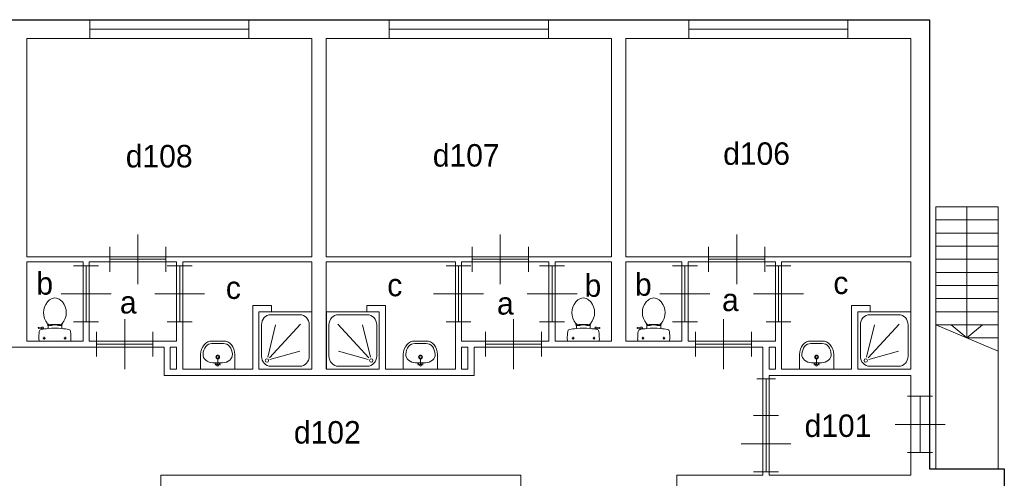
# Model space of a CAD drawing. Header units: millimetres. Extents: x -15 to 226, y -21 to 63.
# Tile 17 of 62: x 36.22 to 52, y 38.62 to 45.97. Entities that reach past the tile are written whole.
import ezdxf
from ezdxf.enums import TextEntityAlignment as Align

# ---------------------------------------------------------------- set-up
doc = ezdxf.new("R2010")
doc.units = ezdxf.units.MM
for name, color, linetype in [('BINNENMUUR', 7, 'Continuous'), ('BOUWKUNDE', 7, 'Continuous'), ('BUITENMUUR', 7, 'Continuous'), ('EILAND', 7, 'Continuous'), ('LABEL', 7, 'Continuous'), ('SANITAIR', 7, 'Continuous'), ('TRAP', 7, 'Continuous')]:
    doc.layers.add(name, color=color, linetype=linetype)
doc.styles.add('dgn000', font='dgn000.shx')

# ---------------------------------------------------------------- blocks, each defined once
blk = doc.blocks.new('202100')
at = {"layer": 'BOUWKUNDE', "color": 1, "linetype": 'Continuous', "lineweight": 0}
for p, q in [((-0.2, 0), (0.2, 0)), ((0, 0), (0, -0.9)), ((-0.4, -0.45), (0, -0.45)), ((0, -0.45), (0.4, -0.45)), ((-0.2, -0.9), (0.2, -0.9))]:
    blk.add_line(p, q, dxfattribs=at)
at = {"layer": 'BOUWKUNDE', "color": 1, "linetype": 'Continuous', "lineweight": 13, "style": 'dgn000', "flags": 1}
for tag in ['type', 'soort']:
    blk.add_attdef(tag, (46.88, 41.126), '', height=0.36, dxfattribs=at)
blk = doc.blocks.new('202101')
at = {"layer": 'BOUWKUNDE', "color": 1, "linetype": 'Continuous', "lineweight": 0}
for p, q in [((0.45, 0), (0.45, 0.4)), ((0, -0.2), (0, 0.2)), ((0.9, -0.2), (0.9, 0.2)), ((0, 0), (0.9, 0)), ((0.45, -0.4), (0.45, 0))]:
    blk.add_line(p, q, dxfattribs=at)
blk = doc.blocks.new('202102')
at = {"layer": 'BOUWKUNDE', "color": 1, "linetype": 'Continuous', "lineweight": 0}
for p, q in [((-0.2, 0), (0.2, 0)), ((0, 0), (0, -0.9)), ((-0.4, -0.45), (0, -0.45)), ((0, -0.45), (0.4, -0.45)), ((-0.2, -0.9), (0.2, -0.9))]:
    blk.add_line(p, q, dxfattribs=at)
blk = doc.blocks.new('202103')
at = {"layer": 'BOUWKUNDE', "color": 1, "linetype": 'Continuous', "lineweight": 0}
for p, q in [((0.45, 0), (0.45, 0.4)), ((0, -0.2), (0, 0.2)), ((0.9, -0.2), (0.9, 0.2)), ((0, 0), (0.9, 0)), ((0.45, -0.4), (0.45, 0))]:
    blk.add_line(p, q, dxfattribs=at)
blk = doc.blocks.new('202104')
at = {"layer": 'BOUWKUNDE', "color": 1, "linetype": 'Continuous', "lineweight": 0}
for p, q in [((-0.2, 0), (0.2, 0)), ((0, 0), (0, -0.9)), ((-0.4, -0.45), (0, -0.45)), ((0, -0.45), (0.4, -0.45)), ((-0.2, -0.9), (0.2, -0.9))]:
    blk.add_line(p, q, dxfattribs=at)
at = {"layer": 'BOUWKUNDE', "color": 1, "linetype": 'Continuous', "lineweight": 13, "style": 'dgn000', "flags": 1}
for tag in ['type', 'soort']:
    blk.add_attdef(tag, (44.75, 41.126), '', height=0.36, dxfattribs=at)
blk = doc.blocks.new('202105')
at = {"layer": 'BOUWKUNDE', "color": 1, "linetype": 'Continuous', "lineweight": 0}
for p, q in [((0.45, 0), (0.45, 0.4)), ((0, -0.2), (0, 0.2)), ((0.9, -0.2), (0.9, 0.2)), ((0, 0), (0.9, 0)), ((0.45, -0.4), (0.45, 0))]:
    blk.add_line(p, q, dxfattribs=at)
blk = doc.blocks.new('202106')
at = {"layer": 'BOUWKUNDE', "color": 1, "linetype": 'Continuous', "lineweight": 0}
for p, q in [((0.45, 0), (0.45, 0.4)), ((0, -0.2), (0, 0.2)), ((0.9, -0.2), (0.9, 0.2)), ((0, 0), (0.9, 0)), ((0.45, -0.4), (0.45, 0))]:
    blk.add_line(p, q, dxfattribs=at)
blk = doc.blocks.new('202107')
at = {"layer": 'BOUWKUNDE', "color": 1, "linetype": 'Continuous', "lineweight": 0}
for p, q in [((-0.2, 0), (0.2, 0)), ((0, 0), (0, -0.9)), ((-0.4, -0.45), (0, -0.45)), ((0, -0.45), (0.4, -0.45)), ((-0.2, -0.9), (0.2, -0.9))]:
    blk.add_line(p, q, dxfattribs=at)
blk = doc.blocks.new('202108')
at = {"layer": 'BOUWKUNDE', "color": 1, "linetype": 'Continuous', "lineweight": 0}
for p, q in [((-0.2, 0), (0.2, 0)), ((0, 0), (0, -0.9)), ((-0.4, -0.45), (0, -0.45)), ((0, -0.45), (0.4, -0.45)), ((-0.2, -0.9), (0.2, -0.9))]:
    blk.add_line(p, q, dxfattribs=at)
blk = doc.blocks.new('202109')
at = {"layer": 'BOUWKUNDE', "color": 1, "linetype": 'Continuous', "lineweight": 0}
for p, q in [((0.45, 0), (0.45, 0.4)), ((0, -0.2), (0, 0.2)), ((0.9, -0.2), (0.9, 0.2)), ((0, 0), (0.9, 0)), ((0.45, -0.4), (0.45, 0))]:
    blk.add_line(p, q, dxfattribs=at)
blk = doc.blocks.new('202110')
at = {"layer": 'BOUWKUNDE', "color": 1, "linetype": 'Continuous', "lineweight": 0}
for p, q in [((-0.2, 0), (0.2, 0)), ((0, 0), (0, -0.9)), ((-0.4, -0.45), (0, -0.45)), ((0, -0.45), (0.4, -0.45)), ((-0.2, -0.9), (0.2, -0.9))]:
    blk.add_line(p, q, dxfattribs=at)
blk = doc.blocks.new('202111')
at = {"layer": 'BOUWKUNDE', "color": 1, "linetype": 'Continuous', "lineweight": 0}
for p, q in [((0.45, 0), (0.45, 0.4)), ((0, -0.2), (0, 0.2)), ((0.9, -0.2), (0.9, 0.2)), ((0, 0), (0.9, 0)), ((0.45, -0.4), (0.45, 0))]:
    blk.add_line(p, q, dxfattribs=at)
blk = doc.blocks.new('202197')
at = {"layer": 'BOUWKUNDE', "color": 1, "linetype": 'Continuous', "lineweight": 0}
for p, q in [((-0.2, 0), (0.2, 0)), ((0, 0), (0, -0.9)), ((-0.4, -0.45), (0, -0.45)), ((0, -0.45), (0.4, -0.45)), ((-0.2, -0.9), (0.2, -0.9))]:
    blk.add_line(p, q, dxfattribs=at)
at = {"layer": 'BOUWKUNDE', "color": 1, "linetype": 'Continuous', "lineweight": 13, "style": 'dgn000', "flags": 1}
for tag in ['type', 'soort']:
    blk.add_attdef(tag, (50.65, 39.034), '', height=0.36, dxfattribs=at)
blk = doc.blocks.new('202198')
at = {"layer": 'BOUWKUNDE', "color": 1, "linetype": 'Continuous', "lineweight": 0}
for p, q in [((0.2, 0.9), (-0.2, 0.9)), ((0, 0), (0, 0.9)), ((0, 0.45), (-0.4, 0.45)), ((0.4, 0.45), (0, 0.45)), ((0.2, 0), (-0.2, 0))]:
    blk.add_line(p, q, dxfattribs=at)
blk = doc.blocks.new('20436')
at = {"layer": 'BOUWKUNDE', "color": 1, "linetype": 'Continuous', "lineweight": 0}
for p, q in [((-0.15, 0), (0.15, 0)), ((0, 0), (0, -0.59)), ((-0.15, -0.59), (0.15, -0.59))]:
    blk.add_line(p, q, dxfattribs=at)
blk = doc.blocks.new('20437')
at = {"layer": 'BOUWKUNDE', "color": 1, "linetype": 'Continuous', "lineweight": 0}
for p, q in [((-2.55, 0.15), (-2.55, -0.15)), ((0, 0), (-2.55, 0)), ((0, 0.15), (0, -0.15))]:
    blk.add_line(p, q, dxfattribs=at)
blk = doc.blocks.new('20438')
at = {"layer": 'BOUWKUNDE', "color": 1, "linetype": 'Continuous', "lineweight": 0}
for p, q in [((-2.55, 0.15), (-2.55, -0.15)), ((0, 0), (-2.55, 0)), ((0, 0.15), (0, -0.15))]:
    blk.add_line(p, q, dxfattribs=at)
blk = doc.blocks.new('20439')
at = {"layer": 'BOUWKUNDE', "color": 1, "linetype": 'Continuous', "lineweight": 0}
for p, q in [((-2.55, 0.15), (-2.55, -0.15)), ((0, 0), (-2.55, 0)), ((0, 0.15), (0, -0.15))]:
    blk.add_line(p, q, dxfattribs=at)
blk = doc.blocks.new('DOUCHE25')
at = {"layer": 'SANITAIR', "color": 1, "linetype": 'Continuous', "lineweight": 0}
for p, q in [((0.191, 0.872), (0.658, 0.872)), ((0.042, 0.207), (0.042, 0.711)), ((0.141, 0.192), (0.268, 0.707)), ((0.666, 0.72), (0.169, 0.183)), ((0.807, 0.711), (0.807, 0.207)), ((0.177, 0.152), (0.654, 0.29)), ((0.658, 0.046), (0.191, 0.046))]:
    blk.add_line(p, q, dxfattribs=at)
at = {"layer": 'SANITAIR', "color": 1, "linetype": 'Continuous', "lineweight": 0, "flags": 128}
blk.add_lwpolyline([(0, 0.918), (0, 0), (0.849, 0), (0.849, 0.918), (0, 0.918)], dxfattribs=at)
at = {"layer": 'SANITAIR', "color": 1, "linetype": 'Continuous', "lineweight": 0}
for centre, major_axis, start_param, end_param in [((0.191, 0.711), (0, 0.161), 0, 1.570796), ((0.658, 0.711), (0, 0.161), 4.712389, 6.283185), ((0.191, 0.207), (0, -0.161), 4.712389, 6.283185), ((0.658, 0.207), (0, -0.161), 0, 1.570796)]:
    blk.add_ellipse(centre, major_axis=major_axis, ratio=0.924837, start_param=start_param, end_param=end_param, dxfattribs=at)
blk.add_ellipse((0.128, 0.138), major_axis=(0, -0.0289), ratio=0.924837, dxfattribs=at)
blk = doc.blocks.new('22325')
at = {"color": 1, "linetype": 'Continuous', "lineweight": 0}
blk.add_blockref('DOUCHE25', (0, 0), dxfattribs=at)
blk = doc.blocks.new('DGN_COMPLEXSHAPE46')
at = {"layer": 'SANITAIR', "color": 1, "linetype": 'Continuous', "lineweight": 0}
for p, q in [((48.898, 40.78), (48.899, 40.78)), ((48.899, 40.78), (49.081, 40.78)), ((49.081, 40.78), (49.082, 40.78))]:
    blk.add_line(p, q, dxfattribs=at)
for centre, major_axis, start_param, end_param in [((48.894, 40.6), (0.002, 0.18), 6.267651, 7.838442), ((49.086, 40.6), (0.002, -0.18), 1.586336, 3.157127)]:
    blk.add_ellipse(centre, major_axis=major_axis, ratio=0.771034, start_param=start_param, end_param=end_param, dxfattribs=at)
blk = doc.blocks.new('DGN_COMPLEXSHAPE47')
at = {"layer": 'SANITAIR', "color": 1, "linetype": 'Continuous', "lineweight": 0}
for p, q in [((49.081, 40.82), (48.899, 40.82)), ((48.899, 40.82), (48.899, 40.82)), ((49.081, 40.82), (49.081, 40.82)), ((48.715, 40.605), (48.715, 40.605)), ((48.715, 40.605), (48.715, 40.37)), ((49.265, 40.37), (49.265, 40.605)), ((49.265, 40.605), (49.265, 40.605)), ((48.715, 40.37), (49.265, 40.37))]:
    blk.add_line(p, q, dxfattribs=at)
for centre, major_axis, start_param, end_param in [((48.894, 40.6), (-0.002, -0.22), 3.126171, 4.696962), ((49.086, 40.6), (0.002, -0.22), 1.586223, 3.157014)]:
    blk.add_ellipse(centre, major_axis=major_axis, ratio=0.812595, start_param=start_param, end_param=end_param, dxfattribs=at)
blk = doc.blocks.new('WASTB23')
at = {"layer": 'SANITAIR', "color": 1, "linetype": 'Continuous', "lineweight": 0}
for p, q in [((0.079, 0.1), (-0.079, 0.1)), ((0, 0.065), (-0.045, 0.082)), ((-0.037, 0.064), (-0.029, 0.089)), ((0, 0.065), (0, 0.153)), ((0, 0.065), (0.045, 0.082)), ((0.037, 0.064), (0.029, 0.089))]:
    blk.add_line(p, q, dxfattribs=at)
for centre, radius in [((0, 0.195), 0.03), ((0, 0.195), 0.02), ((0, 0.065), 0.0175)]:
    blk.add_circle(centre, radius, dxfattribs=at)
for centre, major_axis, start_param, end_param in [((-0.096, 0.21), (0.136, -0.04), 3.285304, 5.05863), ((0.096, 0.21), (-0.136, -0.04), 1.224555, 2.997882)]:
    blk.add_ellipse(centre, major_axis=major_axis, ratio=0.751905, start_param=start_param, end_param=end_param, dxfattribs=at)
for name in ['DGN_COMPLEXSHAPE47', 'DGN_COMPLEXSHAPE46']:
    blk.add_blockref(name, (-48.99, -40.37), dxfattribs=at)
blk = doc.blocks.new('22123')
at = {"color": 1, "linetype": 'Continuous', "lineweight": 0}
blk.add_blockref('WASTB23', (0, 0), dxfattribs=at)
blk = doc.blocks.new('TOIL2B25')
at = {"layer": 'SANITAIR', "color": 1, "linetype": 'Continuous', "lineweight": 0}
for p, q in [((-0.27, 0.204), (-0.272, 0.21)), ((-0.268, 0.216), (-0.216, 0.224)), ((-0.228, 0.205), (-0.265, 0.2)), ((-0.217, 0.197), (-0.214, 0.187)), ((-0.187, 0.202), (-0.216, 0.196)), ((-0.184, 0.192), (-0.189, 0.206)), ((-0.117, 0.23), (-0.117, 0.2)), ((-0.107, 0.27), (-0.107, 0.25)), ((-0.107, 0.25), (-0.063, 0.25)), ((-0.073, 0.25), (-0.073, 0.267)), ((-0.063, 0.25), (-0.063, 0.266)), ((-0.063, 0.255), (-0.041, 0.255)), ((0.029, 0.26), (-0.041, 0.26)), ((-0.041, 0.255), (-0.041, 0.26)), ((0.029, 0.255), (0.029, 0.26)), ((0.051, 0.255), (0.029, 0.255)), ((0.051, 0.25), (0.051, 0.267)), ((0.095, 0.25), (0.051, 0.25)), ((0.061, 0.25), (0.061, 0.268)), ((0.095, 0.271), (0.095, 0.25)), ((0.105, 0.2), (0.105, 0.23)), ((-0.254, 0), (0.242, 0)), ((-0.199, 0.045), (-0.158, 0.045)), ((-0.179, 0.065), (-0.179, 0.025)), ((0.137, 0.045), (0.178, 0.045)), ((0.157, 0.066), (0.157, 0.024))]:
    blk.add_line(p, q, dxfattribs=at)
for centre in [(-0.179, 0.045), (0.157, 0.045)]:
    blk.add_circle(centre, 0.012, dxfattribs=at)
for centre, radius, start, end in [((0.074, 0.456), 0.263, 129.1208, 211.0923), ((-0.006, 0.555), 0.135, 50.8792, 129.1208), ((-0.087, 0.456), 0.263, 328.9077, 50.8792), ((0.235, 0.553), 0.45, 211.0923, 213.8429), ((-0.247, 0.553), 0.45, 326.1571, 328.9077), ((-0.268, 0.212), 0.005, 98.4779, 195.7398), ((-0.266, 0.205), 0.005, 195.7398, 277.2238), ((-0.223, 0.151), 0.0335, 100.7271, 173.6509), ((-0.006, -0.995), 1.2, 95.3019, 100.7271), ((-0.227, 0.195), 0.01, 11.8886, 97.2238), ((-0.213, 0.2), 0.025, 15.9272, 98.4779), ((-0.246, 0.231), 0.129, 0, 33.8429), ((-0.105, 0.29), 0.02, 217.7817, 264.3005), ((-0.006, -0.992), 1.198, 84.6981, 95.3019), ((-0.015, 1.191), 0.926, 264.3005, 276.9358), ((0.094, 0.292), 0.02, 276.9358, 322.58), ((0.234, 0.231), 0.129, 146.1571, 180), ((-0.006, -0.995), 1.2, 79.2904, 84.6981), ((0.211, 0.151), 0.034, 6.3309, 79.2904), ((0.886, 0.028), 1.15, 173.6509, 180), ((-0.22, 0.027), 0.0434, 178.9808, 218.2302), ((0.208, 0.027), 0.0434, 321.7698, 1.0192), ((-0.899, 0.028), 1.15, 0, 6.3309)]:
    blk.add_arc(centre, radius, start, end, dxfattribs=at)
blk = doc.blocks.new('22025')
at = {"color": 1, "linetype": 'Continuous', "lineweight": 0}
blk.add_blockref('TOIL2B25', (0.006, 0), dxfattribs=at)
blk = doc.blocks.new('DOUCHE26')
at = {"layer": 'SANITAIR', "color": 1, "linetype": 'Continuous', "lineweight": 0}
for p, q in [((-0.191, 0.872), (-0.658, 0.872)), ((-0.807, 0.711), (-0.807, 0.207)), ((-0.666, 0.72), (-0.169, 0.183)), ((-0.141, 0.192), (-0.268, 0.707)), ((-0.042, 0.207), (-0.042, 0.711)), ((-0.177, 0.152), (-0.654, 0.29)), ((-0.658, 0.046), (-0.191, 0.046))]:
    blk.add_line(p, q, dxfattribs=at)
at = {"layer": 'SANITAIR', "color": 1, "linetype": 'Continuous', "lineweight": 0, "flags": 128}
blk.add_lwpolyline([(0, 0.918), (0, 0), (-0.849, 0), (-0.849, 0.918), (0, 0.918)], dxfattribs=at)
at = {"layer": 'SANITAIR', "color": 1, "linetype": 'Continuous', "lineweight": 0}
for centre, major_axis, start_param, end_param in [((-0.658, 0.711), (0, 0.161), 0, 1.570796), ((-0.191, 0.711), (0, 0.161), 4.712389, 6.283185), ((-0.658, 0.207), (0, 0.161), 1.570796, 3.141593), ((-0.191, 0.207), (0, -0.161), 0, 1.570796)]:
    blk.add_ellipse(centre, major_axis=major_axis, ratio=0.924837, start_param=start_param, end_param=end_param, dxfattribs=at)
blk.add_ellipse((-0.128, 0.138), major_axis=(0, -0.0289), ratio=0.924837, dxfattribs=at)
blk = doc.blocks.new('22326')
at = {"color": 1, "linetype": 'Continuous', "lineweight": 0}
blk.add_blockref('DOUCHE26', (0, 0), dxfattribs=at)
blk = doc.blocks.new('DGN_COMPLEXSHAPE48')
at = {"layer": 'SANITAIR', "color": 1, "linetype": 'Continuous', "lineweight": 0}
for p, q in [((42.549, 40.78), (42.548, 40.78)), ((42.731, 40.78), (42.549, 40.78)), ((42.732, 40.78), (42.731, 40.78))]:
    blk.add_line(p, q, dxfattribs=at)
for centre, major_axis, start_param, end_param in [((42.544, 40.6), (-0.002, -0.18), 3.126058, 4.696849), ((42.736, 40.6), (-0.002, 0.18), 4.727929, 6.29872)]:
    blk.add_ellipse(centre, major_axis=major_axis, ratio=0.771034, start_param=start_param, end_param=end_param, dxfattribs=at)
blk = doc.blocks.new('DGN_COMPLEXSHAPE49')
at = {"layer": 'SANITAIR', "color": 1, "linetype": 'Continuous', "lineweight": 0}
for p, q in [((42.549, 40.82), (42.549, 40.82)), ((42.549, 40.82), (42.731, 40.82)), ((42.731, 40.82), (42.731, 40.82)), ((42.365, 40.37), (42.365, 40.605)), ((42.365, 40.605), (42.365, 40.605)), ((42.915, 40.605), (42.915, 40.605)), ((42.915, 40.605), (42.915, 40.37)), ((42.915, 40.37), (42.365, 40.37))]:
    blk.add_line(p, q, dxfattribs=at)
for centre, major_axis, start_param, end_param in [((42.544, 40.6), (-0.002, -0.22), 3.126171, 4.696962), ((42.736, 40.6), (0.002, -0.22), 1.586223, 3.157014)]:
    blk.add_ellipse(centre, major_axis=major_axis, ratio=0.812595, start_param=start_param, end_param=end_param, dxfattribs=at)
blk = doc.blocks.new('WASTB24')
at = {"layer": 'SANITAIR', "color": 1, "linetype": 'Continuous', "lineweight": 0}
for p, q in [((-0.079, 0.1), (0.079, 0.1)), ((0, 0.065), (-0.045, 0.082)), ((-0.037, 0.064), (-0.029, 0.089)), ((0, 0.065), (0, 0.153)), ((0, 0.065), (0.045, 0.082)), ((0.037, 0.064), (0.029, 0.089))]:
    blk.add_line(p, q, dxfattribs=at)
for centre, radius in [((0, 0.195), 0.03), ((0, 0.195), 0.02), ((0, 0.065), 0.0175)]:
    blk.add_circle(centre, radius, dxfattribs=at)
for centre, major_axis, start_param, end_param in [((-0.096, 0.21), (0.136, -0.04), 3.285304, 5.05863), ((0.096, 0.21), (-0.136, -0.04), 1.224555, 2.997882)]:
    blk.add_ellipse(centre, major_axis=major_axis, ratio=0.751905, start_param=start_param, end_param=end_param, dxfattribs=at)
for name in ['DGN_COMPLEXSHAPE49', 'DGN_COMPLEXSHAPE48']:
    blk.add_blockref(name, (-42.64, -40.37), dxfattribs=at)
blk = doc.blocks.new('22124')
at = {"color": 1, "linetype": 'Continuous', "lineweight": 0}
blk.add_blockref('WASTB24', (0, 0), dxfattribs=at)
blk = doc.blocks.new('TOIL2B26')
at = {"layer": 'SANITAIR', "color": 1, "linetype": 'Continuous', "lineweight": 0}
for p, q in [((-0.105, 0.2), (-0.105, 0.23)), ((-0.095, 0.271), (-0.095, 0.25)), ((-0.095, 0.25), (-0.051, 0.25)), ((-0.061, 0.25), (-0.061, 0.268)), ((-0.051, 0.25), (-0.051, 0.267)), ((-0.051, 0.255), (-0.029, 0.255)), ((-0.029, 0.255), (-0.029, 0.26)), ((-0.029, 0.26), (0.041, 0.26)), ((0.041, 0.255), (0.041, 0.26)), ((0.063, 0.255), (0.041, 0.255)), ((0.063, 0.25), (0.063, 0.266)), ((0.107, 0.25), (0.063, 0.25)), ((0.073, 0.25), (0.073, 0.267)), ((0.107, 0.27), (0.107, 0.25)), ((0.117, 0.23), (0.117, 0.2)), ((0.184, 0.192), (0.189, 0.206)), ((0.187, 0.202), (0.216, 0.196)), ((0.217, 0.197), (0.214, 0.187)), ((0.268, 0.216), (0.216, 0.224)), ((0.228, 0.205), (0.265, 0.2)), ((0.27, 0.204), (0.272, 0.21)), ((0.254, 0), (-0.242, 0)), ((-0.137, 0.045), (-0.178, 0.045)), ((-0.157, 0.066), (-0.157, 0.024)), ((0.199, 0.045), (0.158, 0.045)), ((0.179, 0.065), (0.179, 0.025))]:
    blk.add_line(p, q, dxfattribs=at)
at = {"layer": 'SANITAIR', "color": 1, "linetype": 'Continuous', "lineweight": 0, "flags": 128}
for points in [[(-0.138, 0.321, -0.373743), (-0.079, 0.66)], [(-0.079, 0.66, -0.355306), (0.091, 0.66)], [(0.091, 0.66, -0.373743), (0.15, 0.321)], [(-0.127, 0.303, -0.012002), (-0.138, 0.321)], [(0.15, 0.321, -0.012002), (0.139, 0.303)], [(-0.244, 0.155, -0.329555), (-0.217, 0.184)], [(-0.217, 0.184, -0.0236), (-0.105, 0.2)], [(-0.127, 0.303, -0.14875), (-0.105, 0.231)], [(-0.097, 0.272, -0.201836), (-0.11, 0.28)], [(-0.104, 0.2, -0.046301), (0.117, 0.2)], [(0.107, 0.27, -0.055188), (-0.097, 0.272)], [(0.121, 0.278, -0.205811), (0.107, 0.27)], [(0.117, 0.231, -0.14875), (0.139, 0.303)], [(0.117, 0.2, -0.023676), (0.23, 0.184)], [(0.189, 0.207, -0.376626), (0.217, 0.224)], [(0.217, 0.197, -0.390563), (0.228, 0.205)], [(0.23, 0.184, -0.329382), (0.257, 0.155)], [(0.271, 0.204, -0.371321), (0.265, 0.2)], [(0.268, 0.217, -0.451842), (0.272, 0.21)], [(-0.251, 0.028, -0.027631), (-0.244, 0.155)], [(-0.242, 0, -0.172952), (-0.251, 0.028)], [(0.264, 0.028, -0.172952), (0.254, 0)], [(0.257, 0.155, -0.02771), (0.264, 0.028)]]:
    blk.add_lwpolyline(points, format="xyb", dxfattribs=at)
at = {"layer": 'SANITAIR', "color": 1, "linetype": 'Continuous', "lineweight": 0}
for centre in [(-0.157, 0.045), (0.179, 0.045)]:
    blk.add_circle(centre, 0.012, dxfattribs=at)
blk = doc.blocks.new('22026')
at = {"color": 1, "linetype": 'Continuous', "lineweight": 0}
blk.add_blockref('TOIL2B26', (-0.006, 0), dxfattribs=at)
blk = doc.blocks.new('DOUCHE28')
at = {"layer": 'SANITAIR', "color": 1, "linetype": 'Continuous', "lineweight": 0}
for p, q in [((0.191, 0.872), (0.658, 0.872)), ((0.042, 0.207), (0.042, 0.711)), ((0.141, 0.192), (0.268, 0.707)), ((0.666, 0.72), (0.169, 0.183)), ((0.807, 0.711), (0.807, 0.207)), ((0.177, 0.152), (0.654, 0.29)), ((0.658, 0.046), (0.191, 0.046))]:
    blk.add_line(p, q, dxfattribs=at)
at = {"layer": 'SANITAIR', "color": 1, "linetype": 'Continuous', "lineweight": 0, "flags": 128}
blk.add_lwpolyline([(0, 0.918), (0, 0), (0.849, 0), (0.849, 0.918), (0, 0.918)], dxfattribs=at)
at = {"layer": 'SANITAIR', "color": 1, "linetype": 'Continuous', "lineweight": 0}
for centre, major_axis, start_param, end_param in [((0.191, 0.711), (0, 0.161), 0, 1.570796), ((0.658, 0.711), (0, 0.161), 4.712389, 6.283185), ((0.191, 0.207), (0, -0.161), 4.712389, 6.283185), ((0.658, 0.207), (0, -0.161), 0, 1.570796)]:
    blk.add_ellipse(centre, major_axis=major_axis, ratio=0.924837, start_param=start_param, end_param=end_param, dxfattribs=at)
blk.add_ellipse((0.128, 0.138), major_axis=(0, -0.0289), ratio=0.924837, dxfattribs=at)
blk = doc.blocks.new('22328')
at = {"color": 1, "linetype": 'Continuous', "lineweight": 0}
blk.add_blockref('DOUCHE28', (0, 0), dxfattribs=at)
blk = doc.blocks.new('DGN_COMPLEXSHAPE52')
at = {"layer": 'SANITAIR', "color": 1, "linetype": 'Continuous', "lineweight": 0}
for p, q in [((39.298, 40.78), (39.299, 40.78)), ((39.299, 40.78), (39.481, 40.78)), ((39.481, 40.78), (39.482, 40.78))]:
    blk.add_line(p, q, dxfattribs=at)
for centre, major_axis, start_param, end_param in [((39.294, 40.6), (0.002, 0.18), 6.267651, 7.838442), ((39.486, 40.6), (0.002, -0.18), 1.586336, 3.157127)]:
    blk.add_ellipse(centre, major_axis=major_axis, ratio=0.771034, start_param=start_param, end_param=end_param, dxfattribs=at)
blk = doc.blocks.new('DGN_COMPLEXSHAPE53')
at = {"layer": 'SANITAIR', "color": 1, "linetype": 'Continuous', "lineweight": 0}
for p, q in [((39.481, 40.82), (39.299, 40.82)), ((39.299, 40.82), (39.299, 40.82)), ((39.481, 40.82), (39.481, 40.82)), ((39.115, 40.605), (39.115, 40.605)), ((39.115, 40.605), (39.115, 40.37)), ((39.665, 40.37), (39.665, 40.605)), ((39.665, 40.605), (39.665, 40.605)), ((39.115, 40.37), (39.665, 40.37))]:
    blk.add_line(p, q, dxfattribs=at)
for centre, major_axis, start_param, end_param in [((39.294, 40.6), (-0.002, -0.22), 3.126171, 4.696962), ((39.486, 40.6), (0.002, -0.22), 1.586223, 3.157014)]:
    blk.add_ellipse(centre, major_axis=major_axis, ratio=0.812595, start_param=start_param, end_param=end_param, dxfattribs=at)
blk = doc.blocks.new('WASTB26')
at = {"layer": 'SANITAIR', "color": 1, "linetype": 'Continuous', "lineweight": 0}
for p, q in [((0.079, 0.1), (-0.079, 0.1)), ((0, 0.065), (-0.045, 0.082)), ((-0.037, 0.064), (-0.029, 0.089)), ((0, 0.065), (0, 0.153)), ((0, 0.065), (0.045, 0.082)), ((0.037, 0.064), (0.029, 0.089))]:
    blk.add_line(p, q, dxfattribs=at)
for centre, radius in [((0, 0.195), 0.03), ((0, 0.195), 0.02), ((0, 0.065), 0.0175)]:
    blk.add_circle(centre, radius, dxfattribs=at)
for centre, major_axis, start_param, end_param in [((-0.096, 0.21), (0.136, -0.04), 3.285304, 5.05863), ((0.096, 0.21), (-0.136, -0.04), 1.224555, 2.997882)]:
    blk.add_ellipse(centre, major_axis=major_axis, ratio=0.751905, start_param=start_param, end_param=end_param, dxfattribs=at)
for name in ['DGN_COMPLEXSHAPE53', 'DGN_COMPLEXSHAPE52']:
    blk.add_blockref(name, (-39.39, -40.37), dxfattribs=at)
blk = doc.blocks.new('22126')
at = {"color": 1, "linetype": 'Continuous', "lineweight": 0}
blk.add_blockref('WASTB26', (0, 0), dxfattribs=at)
blk = doc.blocks.new('TOIL2B28')
at = {"layer": 'SANITAIR', "color": 1, "linetype": 'Continuous', "lineweight": 0}
for p, q in [((-0.27, 0.204), (-0.272, 0.21)), ((-0.268, 0.216), (-0.216, 0.224)), ((-0.228, 0.205), (-0.265, 0.2)), ((-0.217, 0.197), (-0.214, 0.187)), ((-0.187, 0.202), (-0.216, 0.196)), ((-0.184, 0.192), (-0.189, 0.206)), ((-0.117, 0.23), (-0.117, 0.2)), ((-0.107, 0.27), (-0.107, 0.25)), ((-0.107, 0.25), (-0.063, 0.25)), ((-0.073, 0.25), (-0.073, 0.267)), ((-0.063, 0.25), (-0.063, 0.266)), ((-0.063, 0.255), (-0.041, 0.255)), ((0.029, 0.26), (-0.041, 0.26)), ((-0.041, 0.255), (-0.041, 0.26)), ((0.029, 0.255), (0.029, 0.26)), ((0.051, 0.255), (0.029, 0.255)), ((0.051, 0.25), (0.051, 0.267)), ((0.095, 0.25), (0.051, 0.25)), ((0.061, 0.25), (0.061, 0.268)), ((0.095, 0.271), (0.095, 0.25)), ((0.105, 0.2), (0.105, 0.23)), ((-0.254, 0), (0.242, 0)), ((-0.199, 0.045), (-0.158, 0.045)), ((-0.179, 0.065), (-0.179, 0.025)), ((0.137, 0.045), (0.178, 0.045)), ((0.157, 0.066), (0.157, 0.024))]:
    blk.add_line(p, q, dxfattribs=at)
for centre in [(-0.179, 0.045), (0.157, 0.045)]:
    blk.add_circle(centre, 0.012, dxfattribs=at)
for centre, radius, start, end in [((0.074, 0.456), 0.263, 129.1208, 211.0923), ((-0.006, 0.555), 0.135, 50.8792, 129.1208), ((-0.087, 0.456), 0.263, 328.9077, 50.8792), ((0.235, 0.553), 0.45, 211.0923, 213.8429), ((-0.247, 0.553), 0.45, 326.1571, 328.9077), ((-0.268, 0.212), 0.005, 98.4779, 195.7398), ((-0.266, 0.205), 0.005, 195.7398, 277.2238), ((-0.223, 0.151), 0.0335, 100.7271, 173.6509), ((-0.006, -0.995), 1.2, 95.3019, 100.7271), ((-0.227, 0.195), 0.01, 11.8886, 97.2238), ((-0.213, 0.2), 0.025, 15.9272, 98.4779), ((-0.246, 0.231), 0.129, 0, 33.8429), ((-0.105, 0.29), 0.02, 217.7817, 264.3005), ((-0.006, -0.992), 1.198, 84.6981, 95.3019), ((-0.015, 1.191), 0.926, 264.3005, 276.9358), ((0.094, 0.292), 0.02, 276.9358, 322.58), ((0.234, 0.231), 0.129, 146.1571, 180), ((-0.006, -0.995), 1.2, 79.2904, 84.6981), ((0.211, 0.151), 0.034, 6.3309, 79.2904), ((0.886, 0.028), 1.15, 173.6509, 180), ((-0.22, 0.027), 0.0434, 178.9808, 218.2302), ((0.208, 0.027), 0.0434, 321.7698, 1.0192), ((-0.899, 0.028), 1.15, 0, 6.3309)]:
    blk.add_arc(centre, radius, start, end, dxfattribs=at)
blk = doc.blocks.new('22028')
at = {"color": 1, "linetype": 'Continuous', "lineweight": 0}
blk.add_blockref('TOIL2B28', (0.006, 0), dxfattribs=at)
blk = doc.blocks.new('AnonymousCell')
at = {"layer": 'BUITENMUUR', "color": 1, "linetype": 'Continuous', "lineweight": 30, "flags": 128}
blk.add_lwpolyline([(-24.8, -22.985), (-24.8, -15.785), (-26, -15.785), (-26, 22.985), (-18.4, 22.985), (-13.97, 22.985), (24.8, 22.985), (24.8, 15.785), (26, 15.785), (26, -22.985), (18.4, -22.985), (13.97, -22.985), (-24.8, -22.985)], dxfattribs=at)
at = {"layer": 'EILAND', "color": 1, "linetype": 'Continuous', "lineweight": 13, "flags": 128}
for points in [[(12.63, 17.735), (12.73, 17.735), (12.73, 17.385), (12.63, 17.385), (12.63, 17.735)], [(17.3, 17.735), (17.3, 17.385), (17.4, 17.385), (17.4, 17.735), (17.3, 17.735)], [(22.23, 17.735), (22.23, 17.385), (22.33, 17.385), (22.33, 17.735), (22.23, 17.735)]]:
    blk.add_lwpolyline(points, dxfattribs=at)

msp = doc.modelspace()

# ---------------------------------------------------------------- linework, layer by layer
at = {"layer": 'BINNENMUUR', "color": 1, "linetype": 'Continuous', "lineweight": 13, "flags": 128}
for points in [[(40.9, 45.67), (36.33, 45.67), (36.33, 42.17), (40.9, 42.17), (40.9, 45.67)], [(41.13, 45.67), (45.7, 45.67), (45.7, 42.17), (41.13, 42.17), (41.13, 45.67)], [(45.93, 45.67), (50.5, 45.67), (50.5, 42.17), (45.93, 42.17), (45.93, 45.67)], [(36.33, 42.09), (37.23, 42.09), (37.23, 40.82), (36.33, 40.82), (36.33, 42.09)], [(37.33, 42.09), (38.73, 42.09), (38.73, 40.82), (37.33, 40.82), (37.33, 42.09)], [(40.9, 42.09), (38.83, 42.09), (38.83, 40.37), (39.95, 40.37), (39.95, 41.39), (40.25, 41.39), (40.25, 41.29), (40.05, 41.29), (40.05, 40.37), (40.9, 40.37), (40.9, 42.09)], [(41.13, 42.09), (43.2, 42.09), (43.2, 40.37), (42.08, 40.37), (42.08, 41.39), (41.78, 41.39), (41.78, 41.29), (41.98, 41.29), (41.98, 40.37), (41.13, 40.37), (41.13, 42.09)], [(43.3, 42.09), (44.7, 42.09), (44.7, 40.82), (43.3, 40.82), (43.3, 42.09)], [(45.7, 42.09), (44.8, 42.09), (44.8, 40.82), (45.7, 40.82), (45.7, 42.09)], [(45.93, 42.09), (45.93, 40.82), (46.83, 40.82), (46.83, 42.09), (45.93, 42.09)], [(46.93, 42.09), (48.33, 42.09), (48.33, 40.82), (46.93, 40.82), (46.93, 42.09)], [(50.5, 42.09), (48.43, 42.09), (48.43, 40.37), (49.55, 40.37), (49.55, 41.39), (49.85, 41.39), (49.85, 41.29), (49.65, 41.29), (49.65, 40.37), (50.5, 40.37), (50.5, 42.09)], [(48.13, 40.72), (43.5, 40.72), (43.5, 40.27), (38.53, 40.27), (38.53, 40.72), (33.9, 40.72), (33.9, 40.27), (30.242, 40.27), (30.242, 38.67), (33.9, 38.67), (33.9, 38.22)], [(46.75, 36.27), (46.75, 38.67), (48.13, 38.67), (48.13, 40.72)], [(48.23, 40.27), (50.5, 40.27), (50.5, 38.67), (48.23, 38.67), (48.23, 40.27)], [(38.48, 33.87), (38.48, 38.67), (44.25, 38.67), (44.25, 36.27)]]:
    msp.add_lwpolyline(points, dxfattribs=at)
at = {"layer": 'TRAP', "color": 1, "linetype": 'Continuous', "lineweight": 0}
for p, q in [((51.4, 42.97), (51.4, 40.87)), ((51.9, 42.76), (50.9, 42.76)), ((51.9, 42.55), (50.9, 42.55)), ((51.9, 42.34), (50.9, 42.34)), ((51.9, 42.13), (50.9, 42.13)), ((51.9, 41.92), (50.9, 41.92)), ((51.9, 41.71), (50.9, 41.71)), ((51.9, 41.5), (50.9, 41.5)), ((51.9, 41.29), (50.9, 41.29)), ((51.9, 41.08), (50.9, 41.08)), ((51.9, 40.66), (50.9, 41.08)), ((51.15, 41.08), (51.4, 40.87)), ((51.65, 41.08), (51.4, 40.87)), ((51.9, 40.87), (51.4, 40.87))]:
    msp.add_line(p, q, dxfattribs=at)
at = {"layer": 'TRAP', "color": 1, "linetype": 'Continuous', "lineweight": 0, "flags": 128}
msp.add_lwpolyline([(51.9, 42.97), (50.9, 42.97), (50.9, 38.77), (51.9, 38.77), (51.9, 42.97)], dxfattribs=at)

# ---------------------------------------------------------------- block references
at = {"color": 1, "linetype": 'Continuous', "lineweight": 0}
for name, p in [('20439', (39.89, 45.82)), ('20438', (44.69, 45.82)), ('20437', (49.49, 45.82)), ('202109', (37.66, 42.13)), ('202105', (43.47, 42.13)), ('202101', (47.26, 42.13)), ('202108', (37.28, 42.026)), ('202110', (38.78, 42.026)), ('202107', (43.25, 42.026)), ('202104', (44.75, 42.026)), ('202100', (46.88, 42.026)), ('202102', (48.38, 42.026)), ('22028', (36.78, 40.82)), ('22026', (45.25, 40.82)), ('22025', (46.38, 40.82)), ('22328', (40.05, 40.37)), ('22326', (41.98, 40.37)), ('22325', (49.65, 40.37)), ('202111', (37.448, 40.77)), ('202106', (43.682, 40.77)), ('202103', (47.048, 40.77)), ('22126', (39.39, 40.37)), ('22124', (42.64, 40.37)), ('22123', (48.99, 40.37)), ('20436', (48.18, 40.215)), ('202197', (50.65, 39.934)), ('202198', (48.18, 38.725))]:
    msp.add_blockref(name, p, dxfattribs=at)
at = {"layer": 'BUITENMUUR', "color": 1, "linetype": 'Continuous', "lineweight": 30}
msp.add_blockref('AnonymousCell', (26, 22.985), dxfattribs=at)

# ---------------------------------------------------------------- texts
at = {"layer": 'LABEL', "color": 1, "linetype": 'Continuous', "lineweight": 0, "style": 'dgn000'}
for s, p in [('d108', (37.916, 43.783)), ('d107', (42.838, 43.796)), ('d106', (47.493, 43.824)), ('b', (36.482, 41.744)), ('b', (45.271, 41.709)), ('b', (46.079, 41.727)), ('c', (49.26, 41.753)), ('c', (39.52, 41.675)), ('c', (42.108, 41.718)), ('a', (37.821, 41.441)), ('a', (43.867, 41.424)), ('a', (47.475, 41.48)), ('d101', (48.798, 39.463)), ('d102', (40.611, 39.357))]:
    msp.add_text(s, height=0.36, dxfattribs=at).set_placement(p, align=Align.MIDDLE_LEFT)

doc.saveas('drawing.dxf')
